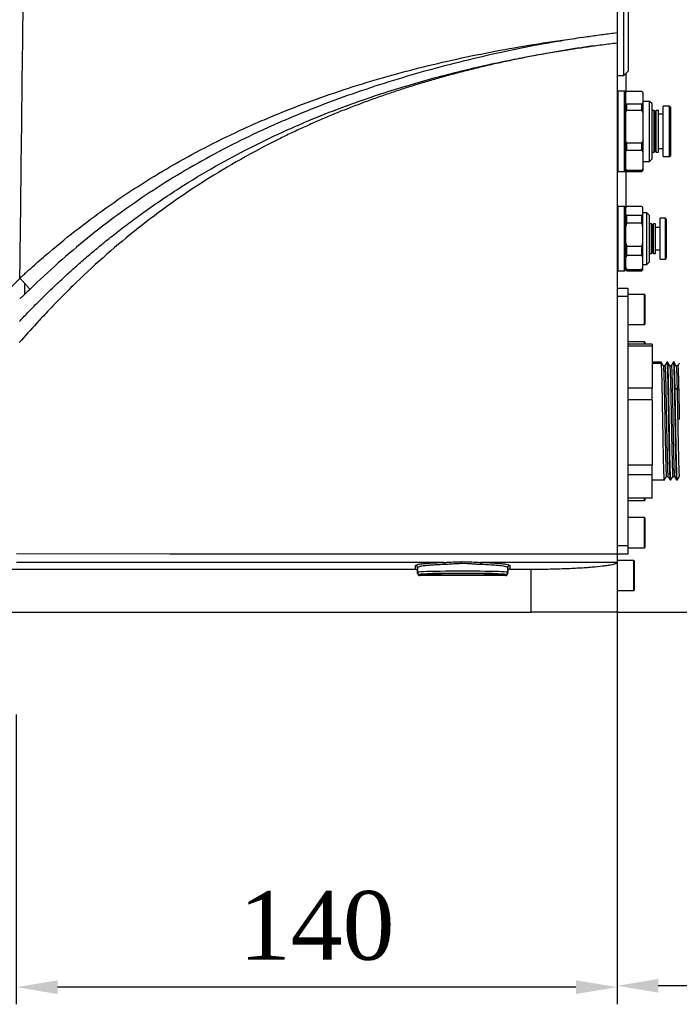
# Model space of a CAD drawing. Header units: millimetres. Extents: x 559 to 1365, y 424 to 1103.
# Tile 41 of 78: x 904 to 942, y 751 to 808. Entities that reach past the tile are written whole.
import ezdxf

# ---------------------------------------------------------------- set-up
doc = ezdxf.new("R2010")
doc.units = ezdxf.units.MM
doc.header["$PDSIZE"] = -1
doc.layers.add('C7线性', color=7, linetype='Continuous')
doc.styles.get("Standard").update_dxf_attribs({"font": 'times.ttf'})
doc.dimstyles.new('副本 (2) (3) ISO-25', dxfattribs={"dimtxt": 5, "dimasz": 2.4, "dimexe": 1, "dimexo": 0, "dimgap": 1.524, "dimtad": 1, "dimtoh": 1, "dimdec": 1, "dimlfac": 4, "dimdsep": 46, "dimtxsty": 'Standard', "dimcen": 2.5, "dimazin": 2, "dimtfac": 1, "dimtdec": 3, "dimtmove": 0, "dimatfit": 3, "dimfxl": 1, "dimtzin": 0, "dimarcsym": 0})

# ---------------------------------------------------------------- blocks, each defined once
blk = doc.blocks.new('*D128')
at = {"layer": 'C7线性', "color": 0, "lineweight": -2}
for p, q in [((938.873, 774.762), (938.873, 750.789)), ((903.873, 767.666), (903.873, 750.789)), ((936.473, 751.789), (906.273, 751.789))]:
    blk.add_line(p, q, dxfattribs=at)
at = {"layer": 'C7线性', "color": 0}
for points in [[(906.273, 752.189), (906.273, 751.389), (903.873, 751.789)], [(936.473, 751.389), (936.473, 752.189), (938.873, 751.789)]]:
    blk.add_solid(points, dxfattribs=at)
at = {"layer": 'Defpoints', "color": 0}
for p in [(938.873, 774.762), (903.873, 767.666), (903.873, 751.789)]:
    blk.add_point(p, dxfattribs=at)
at = {"layer": 'C7线性', "color": 0, "insert": (921.373, 757.383), "char_height": 4, "attachment_point": 2}
blk.add_mtext('140', dxfattribs=at)
blk = doc.blocks.new('*D134')
at = {"layer": 'C7线性', "color": 0, "lineweight": -2}
for p, q in [((859.277, 924.682), (986.586, 924.682)), ((985.586, 922.282), (985.586, 776.037)), ((938.873, 773.637), (986.586, 773.637))]:
    blk.add_line(p, q, dxfattribs=at)
at = {"layer": 'C7线性', "color": 0}
for points in [[(985.986, 922.282), (985.186, 922.282), (985.586, 924.682)], [(985.186, 776.037), (985.986, 776.037), (985.586, 773.637)]]:
    blk.add_solid(points, dxfattribs=at)
at = {"layer": 'Defpoints', "color": 0}
for p in [(859.277, 924.682), (938.873, 773.637), (985.586, 773.637)]:
    blk.add_point(p, dxfattribs=at)
at = {"layer": 'C7线性', "color": 0, "insert": (978.789, 849.16), "char_height": 4, "attachment_point": 2, "rotation": 90}
blk.add_mtext('{\\fSimSun|b0|i0|c134|p18;最大值b}', dxfattribs=at)
blk = doc.blocks.new('*D135')
at = {"layer": 'C7线性', "color": 0, "lineweight": -2}
for p, q in [((966.998, 776.037), (966.998, 750.867)), ((938.873, 774.762), (938.873, 750.867)), ((964.598, 751.867), (941.273, 751.867)), ((974.542, 751.867), (966.998, 751.867)), ((998.655, 751.867), (974.542, 751.867))]:
    blk.add_line(p, q, dxfattribs=at)
at = {"layer": 'C7线性', "color": 0}
for points in [[(941.273, 752.267), (941.273, 751.467), (938.873, 751.867)], [(964.598, 751.467), (964.598, 752.267), (966.998, 751.867)]]:
    blk.add_solid(points, dxfattribs=at)
at = {"layer": 'Defpoints', "color": 0}
for p in [(966.998, 776.037), (938.873, 774.762), (938.873, 751.867)]:
    blk.add_point(p, dxfattribs=at)
at = {"layer": 'C7线性', "color": 0, "insert": (987.36, 765.98), "char_height": 4, "attachment_point": 2}
blk.add_mtext('90{\\f宋体|b0|i0|c134|p2;或以上\\P线束距离}', dxfattribs=at)
blk = doc.blocks.new('*D136')
at = {"layer": 'C7线性', "color": 0, "lineweight": -2}
for p, q in [((938.873, 815.262), (967.998, 815.262)), ((966.998, 776.037), (966.998, 812.862)), ((938.873, 773.637), (967.998, 773.637))]:
    blk.add_line(p, q, dxfattribs=at)
at = {"layer": 'C7线性', "color": 0}
for points in [[(967.398, 812.862), (966.598, 812.862), (966.998, 815.262)], [(966.598, 776.037), (967.398, 776.037), (966.998, 773.637)]]:
    blk.add_solid(points, dxfattribs=at)
at = {"layer": 'Defpoints', "color": 0}
for p in [(938.873, 815.262), (966.998, 815.262), (938.873, 773.637)]:
    blk.add_point(p, dxfattribs=at)
at = {"layer": 'C7线性', "color": 0, "insert": (961.393, 794.449), "char_height": 4, "attachment_point": 2, "rotation": 90}
blk.add_mtext('166.5', dxfattribs=at)

msp = doc.modelspace()

# ---------------------------------------------------------------- linework, layer by layer
at = {"color": 7, "linetype": 'Continuous', "lineweight": 25}
for p, q in [((938.8727, 814.7617), (938.8727, 807.3909)), ((939.2727, 804.8867), (939.2727, 811.6215)), ((939.5227, 811.3904), (939.5227, 805.1367)), ((936.8174, 807.1267), (936.8196, 807.1153)), ((938.8727, 807.3909), (938.8727, 806.7973)), ((938.8727, 806.7973), (938.8727, 777.0297)), ((938.8727, 804.8867), (939.2727, 804.8867)), ((939.2727, 804.8867), (939.5227, 805.1367)), ((939.3727, 804.9867), (939.3727, 803.9117)), ((938.9352, 803.9742), (938.8727, 803.9117)), ((939.3102, 803.9742), (938.9352, 803.9742)), ((938.9352, 799.2992), (938.9352, 803.9742)), ((939.3727, 803.9117), (939.3102, 803.9742)), ((939.3102, 799.2992), (939.3102, 803.9742)), ((939.3975, 803.9365), (939.3727, 803.9117)), ((939.3727, 803.9109), (939.3727, 803.9117)), ((939.3727, 803.2904), (939.3727, 803.9109)), ((939.4352, 803.9725), (940.3102, 803.9725)), ((940.3727, 803.9117), (940.3479, 803.9365)), ((940.3727, 803.9109), (940.3727, 803.9117)), ((940.3727, 803.9109), (940.3727, 803.2904)), ((939.3727, 802.7213), (939.3727, 803.2904)), ((939.4352, 802.8813), (939.4352, 803.2288)), ((940.3102, 803.2288), (939.4352, 803.2288)), ((940.3102, 802.8813), (940.3102, 803.2288)), ((940.7569, 803.3867), (940.3727, 803.3867)), ((940.3727, 803.2904), (940.3727, 802.7213)), ((940.9102, 803.2333), (940.7569, 803.3867)), ((940.7569, 799.8867), (940.7569, 803.3867)), ((940.9102, 800.04), (940.9102, 803.2333)), ((941.9352, 803.0992), (941.5477, 803.0992)), ((941.5477, 800.1742), (941.5477, 803.0992)), ((941.9977, 803.0367), (941.9352, 803.0992)), ((941.9352, 800.1742), (941.9352, 803.0992)), ((941.9977, 800.2367), (941.9977, 803.0367)), ((939.3727, 801.1106), (939.3727, 802.7213)), ((939.4352, 802.8813), (940.3102, 802.8813)), ((940.3727, 802.7213), (940.3727, 801.1106)), ((941.0252, 802.8492), (940.9102, 802.8492)), ((941.0852, 802.7892), (941.0252, 802.8492)), ((941.0252, 800.4242), (941.0252, 802.8492)), ((941.1452, 802.8492), (941.0852, 802.7892)), ((941.0852, 800.4842), (941.0852, 802.7892)), ((941.2852, 802.8492), (941.1452, 802.8492)), ((941.1452, 800.4242), (941.1452, 802.8492)), ((941.2852, 800.4242), (941.2852, 802.8492)), ((941.5477, 802.6367), (941.2852, 802.6367)), ((939.3727, 800.4471), (939.3727, 801.1106)), ((939.4352, 800.5455), (939.4352, 800.9506)), ((940.3102, 800.9506), (939.4352, 800.9506)), ((940.3102, 800.5455), (940.3102, 800.9506)), ((940.3727, 801.1106), (940.3727, 800.4471)), ((939.3727, 799.4568), (939.3727, 800.4471)), ((939.4352, 800.5455), (940.3102, 800.5455)), ((940.3727, 800.4471), (940.3727, 799.4568)), ((940.9102, 800.4242), (941.0252, 800.4242)), ((941.0252, 800.4242), (941.0852, 800.4842)), ((941.0852, 800.4842), (941.1452, 800.4242)), ((941.1452, 800.4242), (941.2852, 800.4242)), ((941.2852, 800.6367), (941.5477, 800.6367)), ((941.5477, 800.1742), (941.9352, 800.1742)), ((941.9352, 800.1742), (941.9977, 800.2367)), ((940.3727, 799.8867), (940.7569, 799.8867)), ((940.7569, 799.8867), (940.9102, 800.04)), ((938.8727, 799.3617), (938.9352, 799.2992)), ((938.9352, 799.2992), (939.3102, 799.2992)), ((939.3102, 799.2992), (939.3727, 799.3617)), ((939.3727, 799.3617), (939.3727, 799.4568)), ((939.3727, 799.3617), (939.3975, 799.3369)), ((939.3727, 799.3617), (939.3727, 797.1992)), ((939.3981, 799.3374), (939.4352, 799.3008)), ((940.3102, 799.3585), (939.4352, 799.3585)), ((939.4352, 799.3008), (939.4352, 799.3585)), ((939.4352, 799.3008), (940.3102, 799.3008)), ((940.3102, 799.3008), (940.3102, 799.3585)), ((940.3102, 799.3008), (940.3473, 799.3374)), ((940.3479, 799.3369), (940.3727, 799.3617)), ((940.3727, 799.4568), (940.3727, 799.3617)), ((938.9352, 797.2617), (938.8727, 797.1992)), ((939.3102, 797.2617), (938.9352, 797.2617)), ((938.9352, 793.5117), (938.9352, 797.2617)), ((939.3727, 797.1992), (939.3102, 797.2617)), ((939.3102, 793.5117), (939.3102, 797.2617)), ((939.4352, 797.2617), (939.3727, 797.1992)), ((940.3102, 797.2617), (939.4352, 797.2617)), ((939.4352, 797.2611), (939.4352, 797.2617)), ((940.3102, 797.2611), (939.4352, 797.2611)), ((940.3727, 797.1992), (940.3102, 797.2617)), ((940.3102, 797.2611), (940.3102, 797.2617)), ((939.3727, 797.1842), (939.3727, 797.1992)), ((939.3727, 796.8239), (939.3727, 797.1842)), ((939.3727, 796.0844), (939.3727, 796.8239)), ((939.4352, 796.284), (939.4352, 796.747)), ((939.4352, 796.747), (940.3102, 796.747)), ((940.3102, 796.284), (940.3102, 796.747)), ((940.3727, 797.1842), (940.3727, 797.1992)), ((940.3727, 796.8239), (940.3727, 797.1842)), ((940.5994, 796.8867), (940.3727, 796.8867)), ((940.3727, 796.0844), (940.3727, 796.8239)), ((940.7527, 796.7333), (940.5994, 796.8867)), ((940.5994, 793.8867), (940.5994, 796.8867)), ((940.7527, 794.04), (940.7527, 796.7333)), ((939.3727, 795.1489), (939.3727, 796.0844)), ((940.3102, 796.284), (939.4352, 796.284)), ((940.3727, 795.1489), (940.3727, 796.0844)), ((940.8752, 796.2492), (940.7527, 796.2492)), ((940.9352, 796.1892), (940.8752, 796.2492)), ((940.8752, 794.5242), (940.8752, 796.2492)), ((940.9952, 796.2492), (940.9352, 796.1892)), ((940.9352, 794.5842), (940.9352, 796.1892)), ((941.1102, 796.2492), (940.9952, 796.2492)), ((940.9952, 794.5242), (940.9952, 796.2492)), ((941.1102, 794.5242), (941.1102, 796.2492)), ((941.6852, 796.5742), (941.3727, 796.5742)), ((941.3727, 794.1992), (941.3727, 796.5742)), ((941.7477, 796.5117), (941.6852, 796.5742)), ((941.6852, 794.1992), (941.6852, 796.5742)), ((941.7477, 794.2617), (941.7477, 796.5117)), ((941.3727, 796.0442), (941.1102, 796.0442)), ((939.3727, 794.2869), (939.3727, 795.1489)), ((939.4352, 794.9493), (940.3102, 794.9493)), ((939.4352, 794.4095), (939.4352, 794.9493)), ((940.3102, 794.4095), (940.3102, 794.9493)), ((940.3727, 794.2869), (940.3727, 795.1489)), ((940.3102, 794.4095), (939.4352, 794.4095)), ((940.7527, 794.5242), (940.8752, 794.5242)), ((940.8752, 794.5242), (940.9352, 794.5842)), ((940.9352, 794.5842), (940.9952, 794.5242)), ((940.9952, 794.5242), (941.1102, 794.5242)), ((941.1102, 794.7292), (941.3727, 794.7292)), ((939.3727, 793.7117), (939.3727, 794.2869)), ((940.3727, 793.7117), (940.3727, 794.2869)), ((940.3727, 793.8867), (940.5994, 793.8867)), ((940.5994, 793.8867), (940.7527, 794.04)), ((941.3727, 794.1992), (941.6852, 794.1992)), ((941.6852, 794.1992), (941.7477, 794.2617)), ((938.8727, 793.5742), (938.9352, 793.5117)), ((938.9352, 793.5117), (939.3102, 793.5117)), ((939.3102, 793.5117), (939.3727, 793.5742)), ((939.3727, 793.5742), (939.3727, 793.7117)), ((939.3727, 793.5742), (939.4352, 793.5117)), ((939.4352, 793.589), (940.3102, 793.589)), ((939.4352, 793.5117), (939.4352, 793.589)), ((939.4352, 793.5117), (940.3102, 793.5117)), ((940.3102, 793.5117), (940.3102, 793.589)), ((940.3102, 793.5117), (940.3727, 793.5742)), ((940.3727, 793.5742), (940.3727, 793.7117)), ((938.8727, 792.5117), (939.4977, 792.5117)), ((939.4977, 792.5117), (939.4977, 792.0117)), ((940.4727, 792.1367), (939.4977, 792.1367)), ((940.4977, 792.1117), (940.4977, 790.4117)), ((939.4977, 792.0117), (938.8727, 792.0117)), ((939.4977, 792.0117), (939.4977, 777.5117)), ((939.4977, 790.3867), (940.4727, 790.3867)), ((940.4727, 789.3867), (939.4977, 789.3867)), ((940.9227, 789.2453), (939.4977, 789.2453)), ((940.4977, 789.3617), (940.4977, 789.2453)), ((940.9227, 789.2453), (940.9227, 789.1291)), ((940.9227, 789.1291), (939.4977, 789.1291)), ((940.9227, 789.1291), (940.9227, 786.6711)), ((941.4579, 788.1861), (940.9227, 788.1861)), ((940.9227, 788.1399), (941.454, 788.1399)), ((941.454, 788.1399), (941.4442, 788.1844)), ((941.833, 788.1861), (941.7723, 788.1861)), ((941.7821, 788.1399), (941.829, 788.1399)), ((941.829, 788.1399), (941.8192, 788.1771)), ((942.208, 788.1861), (942.1473, 788.1861)), ((942.1473, 788.1771), (942.1571, 788.1399)), ((942.1571, 788.1399), (942.204, 788.1399)), ((942.204, 788.1399), (942.1942, 788.1771)), ((941.6551, 787.983), (941.5623, 787.983)), ((942.0301, 787.9828), (941.9373, 787.9828)), ((942.4051, 787.9827), (942.3123, 787.9827)), ((940.9227, 786.6711), (939.4977, 786.6711)), ((940.9227, 786.0063), (940.9227, 786.6711)), ((942.2517, 786.7071), (942.3689, 786.5918)), ((942.369, 786.5916), (942.4628, 786.5916)), ((940.9227, 786.0063), (939.4977, 786.0063)), ((940.9227, 786.0063), (940.9227, 782.1875)), ((940.9227, 782.1875), (939.4977, 782.1875)), ((940.9227, 781.6389), (940.9227, 782.1875)), ((940.9227, 781.6389), (939.4977, 781.6389)), ((940.9227, 780.2781), (940.9227, 781.6389)), ((940.9227, 781.3373), (941.6455, 781.3373)), ((941.7489, 781.5406), (941.8417, 781.5406)), ((941.9598, 781.3373), (942.0205, 781.3373)), ((942.1239, 781.5404), (942.2167, 781.5404)), ((942.3348, 781.3373), (942.3956, 781.3373)), ((940.9227, 780.2781), (939.4977, 780.2781)), ((939.4977, 780.1367), (940.4727, 780.1367)), ((940.4977, 780.2781), (940.4977, 780.1617)), ((940.4727, 779.1367), (939.4977, 779.1367)), ((940.4977, 779.1117), (940.4977, 777.4117)), ((938.8727, 777.5117), (939.4977, 777.5117)), ((939.4977, 777.5117), (939.4977, 777.0117)), ((939.4977, 777.3867), (940.4727, 777.3867)), ((938.8727, 777.0117), (938.8727, 777.0297)), ((939.4977, 777.0117), (938.8727, 777.0117)), ((939.8477, 776.6367), (938.8727, 776.6367)), ((939.8727, 776.6117), (939.8727, 774.9117)), ((895.1227, 776.1367), (927.1227, 776.1367)), ((927.1227, 776.1367), (927.1227, 776.345)), ((927.2477, 776.2203), (927.2477, 776.0112)), ((927.2477, 775.8867), (927.2477, 776.0112)), ((932.4977, 776.0112), (932.4977, 776.2203)), ((932.4977, 776.0112), (932.4977, 775.8867)), ((932.6227, 776.345), (932.6227, 776.1367)), ((932.6227, 776.1367), (933.8727, 776.1367)), ((933.8727, 773.6367), (933.8727, 776.1367)), ((938.8727, 776.5285), (938.8727, 776.5308)), ((938.8727, 776.5285), (938.8727, 773.6367)), ((927.3727, 775.8272), (927.3727, 775.7617)), ((932.3727, 775.7617), (927.3727, 775.7617)), ((932.3727, 775.7617), (932.3727, 775.8272)), ((938.8727, 774.8867), (939.8477, 774.8867)), ((891.9977, 773.6367), (933.8727, 773.6367)), ((938.8727, 773.6367), (933.8727, 773.6367))]:
    msp.add_line(p, q, dxfattribs=at)
at = {"color": 8, "linetype": 'Continuous', "lineweight": 25}
for p, q in [((940.4727, 790.3867), (940.4727, 792.1367)), ((940.4727, 789.2453), (940.4727, 789.3867)), ((940.4727, 780.1367), (940.4727, 780.2781)), ((940.4727, 777.3867), (940.4727, 779.1367)), ((939.8477, 774.8867), (939.8477, 776.6367))]:
    msp.add_line(p, q, dxfattribs=at)
at = {"color": 7, "linetype": 'Continuous', "lineweight": 25, "flags": 128}
for points in [[(903.8849, 777.0418), (912.8121, 777.0387), (921.7394, 777.0356), (938.8727, 777.0297)], [(928.807, 776.5303), (921.7304, 776.53), (912.7985, 776.5295), (903.8862, 776.5291)], [(938.8727, 776.5308), (935.1283, 776.5306), (930.9348, 776.5304)]]:
    msp.add_lwpolyline(points, dxfattribs=at)
at = {"color": 7, "linetype": 'Continuous', "lineweight": 25}
for centre, radius, start, end in [((940.4727, 792.1117), 0.025, 0, 90), ((940.4727, 790.4117), 0.025, 270, 360), ((940.4727, 789.3617), 0.025, 0, 90), ((940.4727, 780.1617), 0.025, 270, 360), ((940.4727, 779.1117), 0.025, 0, 90), ((940.4727, 777.4117), 0.025, 270, 360), ((939.8477, 776.6117), 0.025, 360, 90), ((927.1229, 776.2202), 0.1248, 0.08792, 90.087651), ((928.7247, 776.4266), 0.1324, 350.889129, 51.565015), ((931.0175, 776.4267), 0.1326, 128.564251, 189.112082), ((932.6225, 776.2202), 0.1248, 89.912349, 179.91208), ((927.3727, 775.9522), 0.125, 180.00982, 270.009817), ((932.3727, 775.9522), 0.125, 269.990183, 359.99018), ((939.8477, 774.9117), 0.025, 270, 0)]:
    msp.add_arc(centre, radius, start, end, dxfattribs=at)
for centre, major_axis, ratio, start_param, end_param in [((929.8727, 775.9522), (2.625, 0), 0.024939, 0, 3.1415927), ((927.3727, 775.8867), (0, 0.125), 0.9996573, 1.5707963, 3.1415927), ((929.8727, 775.8272), (2.5, 0), 0.0261859, 0.0309221, 3.1112266), ((932.3727, 775.8867), (0, -0.125), 0.9996573, 0, 1.5707963)]:
    msp.add_ellipse(centre, major_axis=major_axis, ratio=ratio, start_param=start_param, end_param=end_param, dxfattribs=at)
at = {"color": 8, "linetype": 'Continuous', "lineweight": 25}
for start_param, end_param in [(3.1112266, 3.1415927), (0, 0.0309221)]:
    msp.add_ellipse((929.8727, 775.8272), major_axis=(2.5, 0), ratio=0.0261859, start_param=start_param, end_param=end_param, dxfattribs=at)
at = {"color": 7, "linetype": 'Continuous', "lineweight": 25}
msp.add_ellipse((929.8727, 775.8271), major_axis=(2.25, 0), ratio=0.0261859, dxfattribs=at)
for points, knots in [([(904.083, 793.0857), (904.0932, 793.9568), (904.1415, 798.0884), (904.2259, 805.3029), (904.3058, 811.6462), (904.3472, 814.729)], [0.01361349, 0.01361349, 0.01361349, 0.01361349, 0.08041182, 0.33041182, 0.56679833, 0.56679833, 0.56679833, 0.56679833]), ([(904.083, 793.0842), (904.1001, 793.1001), (904.1177, 793.1164), (904.1524, 793.1486), (904.2046, 793.1967), (904.3265, 793.3089), (904.571, 793.5321), (905.0631, 793.974), (905.4899, 794.345), (906.3506, 795.0764), (906.9338, 795.5499), (908.7125, 796.9263), (909.9368, 797.7856), (912.4631, 799.3868), (913.7649, 800.1288), (915.7738, 801.1569), (916.4529, 801.4854), (917.4851, 801.9573), (917.8318, 802.1113), (918.5281, 802.4117), (918.8778, 802.5582), (919.9314, 802.9868), (920.6399, 803.2581), (922.0652, 803.7718), (922.7823, 804.0145), (924.225, 804.4734), (924.9506, 804.6895), (926.4096, 805.0969), (927.1434, 805.2882), (929.3529, 805.8264), (930.8359, 806.1367), (933.0719, 806.5466), (933.8194, 806.674), (934.943, 806.8482), (935.318, 806.9032), (935.8809, 806.9828), (936.0686, 807.0087), (936.4438, 807.0629), (936.6312, 807.0906), (936.8174, 807.1267)], [0, 0, 0, 0, 0.0019531, 0.0019531, 0.0039062, 0.0078125, 0.015625, 0.03125, 0.0625, 0.0625, 0.125, 0.125, 0.25, 0.25, 0.375, 0.375, 0.4375, 0.4375, 0.46875, 0.46875, 0.5, 0.5, 0.5625, 0.5625, 0.625, 0.625, 0.6875, 0.6875, 0.75, 0.75, 0.875, 0.875, 0.9375, 0.9375, 0.96875, 0.96875, 0.984375, 0.984375, 1, 1, 1, 1]), ([(936.8196, 807.1153), (936.636, 807.0751), (936.4506, 807.0438), (936.0798, 806.9826), (935.8941, 806.9532), (935.3376, 806.8628), (934.9671, 806.7997), (933.8576, 806.5993), (933.1204, 806.4511), (930.9163, 805.9783), (929.4557, 805.6263), (927.2808, 805.0313), (926.5585, 804.8218), (925.1226, 804.3803), (924.4086, 804.148), (922.9891, 803.6589), (922.2836, 803.402), (920.8817, 802.8617), (920.185, 802.578), (919.1491, 802.1318), (918.8053, 801.9796), (918.1208, 801.6681), (917.7801, 801.5088), (916.7653, 801.021), (916.098, 800.6825), (914.1248, 799.6256), (912.8472, 798.866), (910.3729, 797.2299), (909.1758, 796.3538), (906.8633, 794.4832), (905.748, 793.4885), (904.6708, 792.4387)], [0, 0, 0, 0, 0.015625, 0.015625, 0.03125, 0.03125, 0.0625, 0.0625, 0.125, 0.125, 0.25, 0.25, 0.3125, 0.3125, 0.375, 0.375, 0.4375, 0.4375, 0.5, 0.5, 0.53125, 0.53125, 0.5625, 0.5625, 0.625, 0.625, 0.75, 0.75, 0.875, 0.875, 1, 1, 1, 1]), ([(936.8196, 807.1153), (936.9552, 807.1348), (937.2269, 807.1738), (937.6356, 807.2304), (938.0462, 807.2855), (938.4588, 807.3392), (938.7345, 807.3736), (938.8727, 807.3909)], [0, 0, 0, 0, 0.1983269, 0.3974854, 0.5974803, 0.7983166, 1, 1, 1, 1]), ([(937.5617, 806.6249), (937.4108, 806.6034), (937.1095, 806.5605), (936.659, 806.4929), (936.2107, 806.4231), (935.7647, 806.3509), (935.3211, 806.2762), (934.8797, 806.1992), (934.4405, 806.1197), (934.0037, 806.0379), (933.5691, 805.9536), (933.1368, 805.8669), (932.7068, 805.7779), (932.279, 805.6864), (931.8536, 805.5925), (931.4304, 805.4962), (931.0094, 805.3975), (930.5908, 805.2964), (930.1744, 805.1929), (929.7603, 805.087), (929.3484, 804.9787), (928.9388, 804.868), (928.5315, 804.7549), (928.1265, 804.6393), (927.7237, 804.5214), (927.3232, 804.4011), (926.9249, 804.2783), (926.5289, 804.1532), (926.1352, 804.0257), (925.7438, 803.8957), (925.3546, 803.7634), (924.9676, 803.6286), (924.5829, 803.4914), (924.2005, 803.3519), (923.8204, 803.2099), (923.4425, 803.0655), (923.0668, 802.9187), (922.6935, 802.7695), (922.3223, 802.6179), (921.9535, 802.4639), (921.5869, 802.3075), (921.2225, 802.1487), (920.8604, 801.9875), (920.5006, 801.8239), (920.143, 801.6579), (919.7877, 801.4895), (919.4346, 801.3186), (918.4762, 800.8454), (916.9379, 800.029), (914.8692, 798.7906), (912.8749, 797.4514), (910.9633, 796.0178), (909.126, 794.4851), (907.6621, 793.1358), (906.5214, 792.0066), (905.7464, 791.2087), (904.9216, 790.314), (904.376, 789.7125), (904.0388, 789.3407)], [0, 0, 0, 0, 0.0118513, 0.0236531, 0.0354058, 0.0471099, 0.0587658, 0.0703739, 0.0819349, 0.093449, 0.1049168, 0.1163387, 0.1277154, 0.1390471, 0.1503345, 0.1615779, 0.1727781, 0.1839353, 0.1950502, 0.2061233, 0.2171551, 0.2281461, 0.2390968, 0.2500079, 0.2608798, 0.2717131, 0.2825084, 0.2932661, 0.303987, 0.3146715, 0.3253203, 0.3359339, 0.3465129, 0.3570579, 0.3675695, 0.3780483, 0.388495, 0.3989101, 0.4092942, 0.419648, 0.4299721, 0.4402672, 0.4505338, 0.4607727, 0.4709844, 0.4811697, 0.4913292, 0.5014635, 0.5642272, 0.6265928, 0.6887293, 0.7508077, 0.8121759, 0.8745733, 0.9054399, 0.9368969, 0.9609958, 1, 1, 1, 1]), ([(904.0533, 790.567), (904.1257, 790.6439), (904.2832, 790.8112), (904.5411, 791.0798), (904.8397, 791.3862), (905.1802, 791.7294), (905.5634, 792.1082), (905.9907, 792.5215), (906.4633, 792.9678), (906.9828, 793.4455), (907.5507, 793.9527), (908.1689, 794.4871), (908.8391, 795.0467), (909.5632, 795.6287), (910.343, 796.2304), (911.5996, 797.1583), (913.3023, 798.3147), (915.4182, 799.5904), (917.4265, 800.6692), (919.1678, 801.5086), (920.8683, 802.2562), (922.776, 803.0209), (925.3049, 803.9129), (927.7217, 804.6312), (929.7694, 805.1571), (931.1928, 805.4893), (932.5142, 805.7703), (933.7313, 806.0069), (934.8421, 806.2054), (935.8454, 806.3707), (936.7398, 806.5082), (937.3001, 806.5877), (937.5617, 806.6249)], [0, 0, 0, 0, 0.0083556, 0.0181733, 0.0294538, 0.0421973, 0.0564046, 0.0720763, 0.0892133, 0.1078168, 0.1278886, 0.1494311, 0.1724457, 0.1969336, 0.2228963, 0.2503356, 0.3204611, 0.3855631, 0.4456347, 0.5006729, 0.5383838, 0.5925262, 0.6631662, 0.7503833, 0.7918284, 0.8303648, 0.8659832, 0.8986738, 0.9284271, 0.9552364, 0.9790957, 1, 1, 1, 1]), ([(937.5617, 806.6249), (937.7067, 806.6449), (937.9971, 806.6849), (938.4341, 806.7424), (938.7263, 806.779), (938.8727, 806.7973)], [0, 0, 0, 0, 0.3319161, 0.6652462, 1, 1, 1, 1]), ([(903.5351, 792.5265), (903.6285, 792.6175), (903.7209, 792.7096), (903.8578, 792.8494), (903.9259, 792.9197), (904.0047, 793.0025), (904.0383, 793.0381), (904.0606, 793.0619), (904.0717, 793.0739), (904.083, 793.0857)], [0, 0, 0, 0, 0.5, 0.5, 0.75, 0.875, 0.9375, 0.9375, 1, 1, 1, 1]), ([(904.3544, 792.7905), (904.3395, 792.8068), (904.3098, 792.8395), (904.2648, 792.8887), (904.2195, 792.9379), (904.1741, 792.9872), (904.1286, 793.0365), (904.0982, 793.0693), (904.083, 793.0857)], [0, 0, 0, 0, 0.16665998, 0.33332257, 0.49998783, 0.66665578, 0.83332649, 1, 1, 1, 1]), ([(904.6708, 792.4387), (904.6563, 792.4551), (904.6269, 792.4882), (904.5814, 792.5391), (904.5345, 792.5915), (904.4861, 792.6453), (904.4362, 792.7005), (904.3921, 792.7491), (904.3647, 792.7793), (904.3544, 792.7905)], [0, 0, 0, 0, 0.1445318, 0.2916806, 0.4414464, 0.5938296, 0.7488301, 0.9064483, 1, 1, 1, 1]), ([(904.3544, 792.1367), (904.3072, 792.0927), (904.2599, 792.049), (904.1646, 791.9621), (904.1168, 791.9188), (904.0687, 791.8759)], [0, 0, 0, 0, 0.5, 0.5, 1, 1, 1, 1]), ([(941.5631, 787.9815), (941.5434, 788.0156), (941.504, 788.0839), (941.4646, 788.1521), (941.4449, 788.1862)], [0, 0, 0, 0, 0.4999939, 1, 1, 1, 1]), ([(941.6317, 781.3462), (941.631, 781.3434), (941.6265, 781.323), (941.618, 781.4123), (941.6063, 781.6193), (941.5946, 781.9593), (941.5829, 782.4037), (941.5712, 782.9396), (941.5594, 783.5452), (941.5477, 784.1977), (941.536, 784.8719), (941.5243, 785.5418), (941.5126, 786.1817), (941.5009, 786.767), (941.4891, 787.2758), (941.4774, 787.6855), (941.4657, 787.9922), (941.4579, 788.0907), (941.454, 788.1399)], [0, 0, 0, 0, 0.0107216, 0.0766735, 0.1426254, 0.2085773, 0.2745292, 0.3404811, 0.406433, 0.4723849, 0.5383367, 0.6042886, 0.6702405, 0.7361924, 0.8021443, 0.8680962, 0.9340481, 1, 1, 1, 1]), ([(941.7715, 788.1862), (941.7518, 788.152), (941.7123, 788.0838), (941.6729, 788.0155), (941.6532, 787.9814)], [0, 0, 0, 0, 0.5000048, 1, 1, 1, 1]), ([(941.7705, 788.1783), (941.771, 788.1812), (941.7748, 788.2038), (941.7787, 788.1697), (941.7821, 788.1399)], [0, 0, 0, 0, 0.1272569, 1, 1, 1, 1]), ([(941.7821, 788.1399), (941.786, 788.0907), (941.7938, 787.9922), (941.8055, 787.6855), (941.8173, 787.2758), (941.829, 786.767), (941.8407, 786.1817), (941.8524, 785.5418), (941.8641, 784.8719), (941.8759, 784.1977), (941.8876, 783.5452), (941.8993, 782.9396), (941.911, 782.4037), (941.9227, 781.9593), (941.9344, 781.6193), (941.9462, 781.4123), (941.9546, 781.323), (941.9592, 781.3434), (941.9598, 781.3462)], [0, 0, 0, 0, 0.0659519, 0.1319038, 0.1978557, 0.2638076, 0.3297595, 0.3957114, 0.4616633, 0.5276151, 0.593567, 0.6595189, 0.7254708, 0.7914227, 0.8573746, 0.9233265, 0.9892784, 1, 1, 1, 1]), ([(941.9384, 787.9808), (941.9187, 788.0149), (941.8793, 788.0831), (941.8399, 788.1514), (941.8202, 788.1855)], [0, 0, 0, 0, 0.49999445, 1, 1, 1, 1]), ([(942.0067, 781.3462), (942.006, 781.3434), (942.0015, 781.323), (941.993, 781.4123), (941.9813, 781.6193), (941.9696, 781.9593), (941.9579, 782.4037), (941.9462, 782.9396), (941.9344, 783.5452), (941.9227, 784.1977), (941.911, 784.8719), (941.8993, 785.5418), (941.8876, 786.1817), (941.8759, 786.767), (941.8641, 787.2758), (941.8524, 787.6855), (941.8407, 787.9922), (941.8329, 788.0907), (941.829, 788.1399)], [0, 0, 0, 0, 0.0107216, 0.0766735, 0.1426254, 0.2085773, 0.2745292, 0.3404811, 0.406433, 0.4723849, 0.5383367, 0.6042886, 0.6702405, 0.7361924, 0.8021443, 0.8680962, 0.9340481, 1, 1, 1, 1]), ([(942.1465, 788.1861), (942.1268, 788.152), (942.0874, 788.0837), (942.0479, 788.0154), (942.0282, 787.9813)], [0, 0, 0, 0, 0.5000055, 1, 1, 1, 1]), ([(942.1571, 788.1399), (942.161, 788.0907), (942.1688, 787.9922), (942.1805, 787.6855), (942.1923, 787.2758), (942.204, 786.767), (942.2157, 786.1817), (942.2274, 785.5418), (942.2391, 784.8719), (942.2509, 784.1977), (942.2626, 783.5452), (942.2743, 782.9396), (942.286, 782.4037), (942.2977, 781.9593), (942.3094, 781.6193), (942.3212, 781.4123), (942.3296, 781.323), (942.3342, 781.3434), (942.3348, 781.3462)], [0, 0, 0, 0, 0.0659519, 0.1319038, 0.1978557, 0.2638076, 0.3297595, 0.3957114, 0.4616633, 0.5276151, 0.593567, 0.6595189, 0.7254708, 0.7914227, 0.8573746, 0.9233265, 0.9892784, 1, 1, 1, 1]), ([(942.3132, 787.981), (942.2935, 788.0151), (942.2541, 788.0834), (942.2147, 788.1516), (942.195, 788.1857)], [0, 0, 0, 0, 0.4999939, 1, 1, 1, 1]), ([(942.4968, 788.1431), (942.4853, 788.1232), (942.454, 788.0691), (942.4228, 788.015), (942.4031, 787.9809)], [0, 0, 0, 0, 0.36888279, 1, 1, 1, 1]), ([(941.5631, 787.9769), (941.5635, 787.9778), (941.5672, 787.9862), (941.5743, 787.9158), (941.5844, 787.7619), (941.5945, 787.5118), (941.6045, 787.1873), (941.6146, 786.7937), (941.6247, 786.3417), (941.6346, 785.8524), (941.6446, 785.3298), (941.6545, 784.792), (941.6645, 784.2542), (941.6745, 783.7307), (941.6844, 783.2361), (941.6943, 782.7839), (941.7043, 782.3862), (941.7142, 782.0554), (941.7242, 781.7977), (941.734, 781.6281), (941.7422, 781.5434), (941.7472, 781.5498), (941.7489, 781.552)], [0, 0, 0, 0, 0.0061455, 0.0598431, 0.1150926, 0.168763, 0.2224257, 0.2776391, 0.3312366, 0.384827, 0.4379322, 0.4925792, 0.5457892, 0.5987608, 0.6532626, 0.706483, 0.7593711, 0.8137809, 0.8670238, 0.9198768, 0.972725, 1, 1, 1, 1]), ([(941.6551, 787.9736), (941.6561, 787.9763), (941.6604, 787.9882), (941.6681, 787.9173), (941.6782, 787.7615), (941.6882, 787.5119), (941.6983, 787.1872), (941.7084, 786.7937), (941.7184, 786.3417), (941.7283, 785.8524), (941.7383, 785.3298), (941.7483, 784.792), (941.7583, 784.2542), (941.7682, 783.7307), (941.7782, 783.2361), (941.7881, 782.7839), (941.798, 782.3861), (941.808, 782.0555), (941.8179, 781.7974), (941.8278, 781.6291), (941.8354, 781.5469), (941.8397, 781.551), (941.8408, 781.5521)], [0, 0, 0, 0, 0.0157152, 0.0694338, 0.124705, 0.1783965, 0.2320803, 0.2873153, 0.3409338, 0.3945452, 0.4476713, 0.5023397, 0.5555706, 0.6085629, 0.6630862, 0.7163274, 0.7692363, 0.8236674, 0.8769312, 0.929805, 0.9826739, 1, 1, 1, 1]), ([(941.9384, 787.97), (941.9401, 787.9687), (941.9452, 787.9647), (941.9536, 787.8617), (941.9636, 787.6675), (941.9737, 787.3856), (941.9839, 787.0267), (941.9941, 786.5995), (942.0043, 786.1188), (942.0144, 785.6052), (942.0244, 785.0681), (942.0344, 784.5305), (942.0444, 783.9955), (942.0543, 783.4834), (942.0643, 783.0074), (942.0743, 782.5799), (942.0842, 782.2137), (942.0942, 781.9186), (942.1041, 781.6995), (942.114, 781.5744), (942.1213, 781.5254), (942.1253, 781.5458), (942.1259, 781.5492)], [0, 0, 0, 0, 0.0273307, 0.0811586, 0.1343688, 0.1875728, 0.2423148, 0.2974267, 0.3508046, 0.4057376, 0.4588504, 0.511956, 0.5645951, 0.6187637, 0.6714798, 0.7239779, 0.7779937, 0.8307181, 0.8831254, 0.9370415, 0.9897865, 1, 1, 1, 1]), ([(942.0301, 787.9743), (942.0325, 787.9731), (942.0382, 787.9702), (942.0473, 787.8625), (942.0573, 787.6672), (942.0674, 787.3856), (942.0776, 787.0267), (942.0878, 786.5995), (942.098, 786.1188), (942.1081, 785.6052), (942.1182, 785.0681), (942.1281, 784.5305), (942.1381, 783.9955), (942.1481, 783.4834), (942.158, 783.0074), (942.168, 782.5798), (942.178, 782.2139), (942.1879, 781.9178), (942.1978, 781.7025), (942.2071, 781.5728), (942.2131, 781.5566), (942.2157, 781.5495)], [0, 0, 0, 0, 0.03866348, 0.09305737, 0.14682712, 0.2005906, 0.25590825, 0.31159961, 0.36553884, 0.42104947, 0.47472076, 0.52838475, 0.58157733, 0.6363156, 0.68958604, 0.74263613, 0.79721991, 0.85049871, 0.90345715, 0.95794021, 1, 1, 1, 1]), ([(942.3133, 787.9785), (942.3134, 787.979), (942.3169, 787.9878), (942.3237, 787.9224), (942.3336, 787.7772), (942.3436, 787.5361), (942.3554, 787.1677), (942.3639, 786.8099), (942.369, 786.5916)], [0, 0, 0, 0, 0.0103948, 0.1877364, 0.3638239, 0.5449675, 0.7224073, 1, 1, 1, 1]), ([(942.4051, 787.9741), (942.4059, 787.9767), (942.41, 787.9895), (942.4174, 787.9242), (942.4274, 787.7767), (942.4373, 787.5362), (942.4491, 787.1676), (942.4576, 786.8099), (942.4628, 786.5916)], [0, 0, 0, 0, 0.0432847, 0.2147322, 0.3849674, 0.5600906, 0.7316331, 1, 1, 1, 1]), ([(942.3817, 781.3732), (942.3791, 781.365), (942.3708, 781.3377), (942.3566, 781.6013), (942.3391, 782.1312), (942.3217, 782.9011), (942.3042, 783.8253), (942.2868, 784.827), (942.2693, 785.8347), (942.2577, 786.4163), (942.2519, 786.7071)], [0, 0, 0, 0, 0.0588465, 0.193297, 0.3277475, 0.462198, 0.5966485, 0.731099, 0.8655495, 1, 1, 1, 1]), ([(942.369, 786.5916), (942.3707, 786.5179), (942.3756, 786.2944), (942.3839, 785.8866), (942.3938, 785.3699), (942.4037, 784.8385), (942.4136, 784.3052), (942.4235, 783.7823), (942.4334, 783.2831), (942.4434, 782.8229), (942.4535, 782.4156), (942.4636, 782.0738), (942.4737, 781.8095), (942.4837, 781.6299), (942.4916, 781.5551), (942.4961, 781.5443), (942.4972, 781.5416)], [0, 0, 0, 0, 0.038254, 0.1159879, 0.1937303, 0.2703635, 0.3469686, 0.4246348, 0.5022998, 0.5801512, 0.6591174, 0.7380789, 0.815881, 0.8947975, 0.9737058, 1, 1, 1, 1]), ([(942.4628, 786.5916), (942.4687, 786.3118), (942.478, 785.8767), (942.4894, 785.2681), (942.495, 784.9719), (942.4972, 784.8529)], [0, 0, 0, 0, 0.5187619, 0.8067493, 1, 1, 1, 1]), ([(941.6324, 781.3373), (941.6521, 781.3714), (941.6915, 781.4396), (941.7309, 781.5078), (941.7506, 781.5419)], [0, 0, 0, 0, 0.5000051, 1, 1, 1, 1]), ([(941.8408, 781.5421), (941.8605, 781.508), (941.8999, 781.4398), (941.9394, 781.3715), (941.9591, 781.3374)], [0, 0, 0, 0, 0.4999942, 1, 1, 1, 1]), ([(942.0077, 781.3377), (942.0274, 781.3718), (942.0665, 781.4394), (942.1055, 781.507), (942.1249, 781.5404)], [0, 0, 0, 0, 0.5046566, 1, 1, 1, 1]), ([(942.2156, 781.5423), (942.2354, 781.5081), (942.2748, 781.4399), (942.3142, 781.3716), (942.3339, 781.3375)], [0, 0, 0, 0, 0.49999381, 1, 1, 1, 1]), ([(942.3825, 781.3375), (942.4022, 781.3716), (942.4406, 781.438), (942.479, 781.5045), (942.4977, 781.5369)], [0, 0, 0, 0, 0.5131763, 1, 1, 1, 1]), ([(928.807, 776.5303), (928.9792, 776.5342), (929.1539, 776.5465), (929.4201, 776.5612), (929.5095, 776.5655), (929.6898, 776.5716), (929.7807, 776.5732), (930.0513, 776.5732), (930.2303, 776.5662), (930.586, 776.5467), (930.7628, 776.5343), (930.9348, 776.5304)], [0, 0, 0, 0, 0.25, 0.25, 0.375, 0.375, 0.5, 0.5, 0.75, 0.75, 1, 1, 1, 1]), ([(938.8727, 777.0297), (938.8727, 776.9981), (938.8727, 776.967), (938.8727, 776.9058), (938.8727, 776.8754), (938.8727, 776.817), (938.8727, 776.7892), (938.8727, 776.7364), (938.8727, 776.7112), (938.8727, 776.6655), (938.8727, 776.6448), (938.8727, 776.6078), (938.8727, 776.5915), (938.8727, 776.5514), (938.8727, 776.5351), (938.8727, 776.5308)], [0, 0, 0, 0, 0.125, 0.125, 0.25, 0.25, 0.375, 0.375, 0.5, 0.5, 0.625, 0.625, 0.75, 0.75, 1, 1, 1, 1]), ([(927.1227, 776.345), (927.1227, 776.3662), (927.1618, 776.3865), (927.2587, 776.4106), (927.2807, 776.4154), (927.3289, 776.4248), (927.3552, 776.4294), (927.4406, 776.4427), (927.506, 776.4512), (927.6541, 776.4673), (927.7374, 776.475), (927.9173, 776.4891), (928.0138, 776.4956), (928.2197, 776.5075), (928.3295, 776.5129), (928.5613, 776.5226), (928.6819, 776.5268), (928.807, 776.5303)], [0, 0, 0, 0, 0.25, 0.25, 0.3125, 0.3125, 0.375, 0.375, 0.5, 0.5, 0.625, 0.625, 0.75, 0.75, 0.875, 0.875, 1, 1, 1, 1]), ([(927.2477, 776.0112), (927.2477, 776.0443), (927.2343, 776.0766), (927.1882, 776.123), (927.1558, 776.1367), (927.1227, 776.1367)], [0, 0, 0, 0, 0.5, 0.5, 1, 1, 1, 1]), ([(928.8555, 776.4056), (928.736, 776.402), (928.6209, 776.3979), (928.3997, 776.3882), (928.2949, 776.3828), (928.0983, 776.3709), (928.0062, 776.3644), (927.8345, 776.3503), (927.755, 776.3426), (927.6137, 776.3265), (927.5512, 776.3181), (927.4697, 776.3047), (927.4446, 776.3001), (927.3985, 776.2908), (927.3776, 776.286), (927.2851, 776.2618), (927.2477, 776.2416), (927.2477, 776.2203)], [0, 0, 0, 0, 0.125, 0.125, 0.25, 0.25, 0.375, 0.375, 0.5, 0.5, 0.625, 0.625, 0.6875, 0.6875, 0.75, 0.75, 1, 1, 1, 1]), ([(930.8866, 776.4057), (930.8058, 776.4081), (930.7238, 776.4132), (930.557, 776.4251), (930.4723, 776.4319), (930.2178, 776.4502), (930.0463, 776.4592), (929.786, 776.4593), (929.6982, 776.4572), (929.5246, 776.4495), (929.4388, 776.444), (929.269, 776.4318), (929.185, 776.425), (929.0187, 776.4132), (928.9362, 776.408), (928.8555, 776.4056)], [0, 0, 0, 0, 0.125, 0.125, 0.25, 0.25, 0.5, 0.5, 0.625, 0.625, 0.75, 0.75, 0.875, 0.875, 1, 1, 1, 1]), ([(932.4977, 776.2203), (932.4977, 776.231), (932.4882, 776.2414), (932.4502, 776.262), (932.4219, 776.2719), (932.3479, 776.2912), (932.302, 776.3004), (932.1926, 776.3183), (932.1286, 776.3269), (931.9865, 776.343), (931.9081, 776.3505), (931.7796, 776.3611), (931.7349, 776.3645), (931.6417, 776.3711), (931.5931, 776.3742), (931.3447, 776.3891), (931.1259, 776.3986), (930.8866, 776.4057)], [0, 0, 0, 0, 0.125, 0.125, 0.25, 0.25, 0.375, 0.375, 0.5, 0.5, 0.625, 0.625, 0.6875, 0.6875, 0.75, 0.75, 1, 1, 1, 1]), ([(930.9348, 776.5304), (931.1856, 776.5233), (931.4149, 776.5138), (931.6751, 776.4989), (931.726, 776.4957), (931.8236, 776.4892), (931.8704, 776.4858), (932.0051, 776.4752), (932.0872, 776.4677), (932.236, 776.4516), (932.3031, 776.443), (932.4178, 776.4251), (932.4657, 776.4158), (932.5433, 776.3966), (932.573, 776.3866), (932.6128, 776.366), (932.6227, 776.3556), (932.6227, 776.345)], [0, 0, 0, 0, 0.25, 0.25, 0.3125, 0.3125, 0.375, 0.375, 0.5, 0.5, 0.625, 0.625, 0.75, 0.75, 0.875, 0.875, 1, 1, 1, 1]), ([(932.6227, 776.1367), (932.5896, 776.1367), (932.5573, 776.123), (932.5112, 776.0767), (932.4977, 776.0442), (932.4977, 776.0112)], [0, 0, 0, 0, 0.5, 0.5, 1, 1, 1, 1]), ([(933.8727, 776.1367), (934.2034, 776.1367), (934.5284, 776.1396), (935.0081, 776.148), (935.1666, 776.1515), (935.4809, 776.1599), (935.6371, 776.1648), (936.0913, 776.1812), (936.3784, 776.1946), (936.786, 776.2178), (936.9184, 776.2261), (937.173, 776.2437), (937.2941, 776.2529), (937.6397, 776.2815), (937.8464, 776.3019), (938.0747, 776.3291), (938.1189, 776.3346), (938.2034, 776.3457), (938.2438, 776.3513), (938.3593, 776.3681), (938.4985, 776.3907), (938.6084, 776.4137), (938.7036, 776.4368), (938.7439, 776.4485), (938.8404, 776.4833), (938.8727, 776.5061), (938.8727, 776.5285)], [0, 0, 0, 0, 0.125, 0.125, 0.1875, 0.1875, 0.25, 0.25, 0.375, 0.375, 0.4375, 0.4375, 0.5, 0.5, 0.625, 0.625, 0.65625, 0.65625, 0.6875, 0.6875, 0.75, 0.8125, 0.8125, 0.875, 0.875, 1, 1, 1, 1])]:
    msp.add_open_spline(points, degree=3, knots=knots, dxfattribs=at)
for points in [[(939.3727, 803.9109), (939.3921, 803.9316), (939.413, 803.9521), (939.4352, 803.9725)], [(940.3102, 803.9725), (940.3324, 803.9521), (940.3533, 803.9316), (940.3727, 803.9109)], [(939.4352, 803.2288), (939.413, 803.2491), (939.3921, 803.2697), (939.3727, 803.2904)], [(940.3727, 803.2904), (940.3533, 803.2697), (940.3324, 803.2491), (940.3102, 803.2288)], [(939.3727, 802.7213), (939.3921, 802.7752), (939.413, 802.8285), (939.4352, 802.8813)], [(940.3102, 802.8813), (940.3324, 802.8285), (940.3533, 802.7752), (940.3727, 802.7213)], [(939.4352, 800.9506), (939.413, 801.0034), (939.3921, 801.0567), (939.3727, 801.1106)], [(940.3727, 801.1106), (940.3533, 801.0567), (940.3324, 801.0034), (940.3102, 800.9506)], [(939.3727, 800.4471), (939.3921, 800.4802), (939.413, 800.513), (939.4352, 800.5455)], [(940.3102, 800.5455), (940.3324, 800.513), (940.3533, 800.4802), (940.3727, 800.4471)], [(939.4352, 799.3585), (939.413, 799.3909), (939.3921, 799.4237), (939.3727, 799.4568)], [(940.3727, 799.4568), (940.3533, 799.4237), (940.3324, 799.3909), (940.3102, 799.3585)], [(939.4352, 797.2611), (939.4113, 797.2357), (939.3903, 797.2101), (939.3727, 797.1842)], [(940.3727, 797.1842), (940.3551, 797.2101), (940.3341, 797.2357), (940.3102, 797.2611)], [(939.3727, 796.8239), (939.3904, 796.798), (939.4113, 796.7724), (939.4352, 796.747)], [(940.3102, 796.747), (940.3341, 796.7724), (940.3551, 796.798), (940.3727, 796.8239)], [(939.4352, 796.284), (939.4113, 796.218), (939.3903, 796.1515), (939.3727, 796.0844)], [(940.3727, 796.0844), (940.3551, 796.1515), (940.3341, 796.218), (940.3102, 796.284)], [(939.3727, 795.1489), (939.3904, 795.0818), (939.4113, 795.0153), (939.4352, 794.9493)], [(940.3102, 794.9493), (940.3341, 795.0153), (940.3551, 795.0818), (940.3727, 795.1489)], [(939.4352, 794.4095), (939.4113, 794.369), (939.3903, 794.3281), (939.3727, 794.2869)], [(940.3727, 794.2869), (940.3551, 794.3281), (940.3341, 794.369), (940.3102, 794.4095)], [(939.3727, 793.7117), (939.3904, 793.6704), (939.4113, 793.6295), (939.4352, 793.589)], [(940.3102, 793.589), (940.3341, 793.6295), (940.3551, 793.6704), (940.3727, 793.7117)], [(904.3544, 792.7905), (904.3544, 792.5688), (904.3544, 792.3506), (904.3544, 792.1367)], [(904.6708, 792.4387), (904.5665, 792.3368), (904.461, 792.2361), (904.3544, 792.1367)], [(942.2519, 786.7071), (942.2479, 786.8881), (942.2399, 787.25), (942.2279, 787.6699), (942.2159, 787.9884), (942.208, 788.0894), (942.204, 788.1399)]]:
    msp.add_open_spline(points, degree=3, dxfattribs=at)

# ---------------------------------------------------------------- dimensions: what is measured, and where the dimension line sits
at = {"layer": 'C7线性', "color": 7}
for base, p1, p2, text, override, picture, middle in [((985.5863, 773.6367), (859.277, 924.6824), (938.8727, 773.6367), '{\\fSimSun|b0|i0|c134|p18;最大值b}', {"dimtxt": 4, "dimpost": '<>', "dimtvp": 0.1}, '*D134', (985.5863, 849.1596)), ((966.9977, 815.2617), (938.8727, 773.6367), (938.8727, 815.2617), '166.5', {"dimtxt": 4, "dimgap": 1.524, "dimtad": 1, "dimdec": 1, "dimlfac": 4, "dimpost": '<>', "dimse1": 0, "dimse2": 0, "dimsd1": 0, "dimsd2": 0, "dimtofl": 1, "dimtvp": 0.1}, '*D136', (966.9977, 794.4492))]:
    dim = msp.add_linear_dim(base=base, p1=p1, p2=p2, angle=90, text=text, dimstyle='副本 (2) (3) ISO-25', override=override, dxfattribs=at)
    dim.commit()
    dim.dimension.update_dxf_attribs({"geometry": picture, "text_midpoint": middle, "dimtype": 160})
dim = msp.add_linear_dim(base=(938.8727, 751.8673), p1=(966.9977, 776.0367), p2=(938.8727, 774.7617), text='90{\\f宋体|b0|i0|c134|p2;或以上\\P线束距离}', dimstyle='副本 (2) (3) ISO-25', override={"dimtxt": 4, "dimpost": '<>', "dimtvp": 0.1}, dxfattribs=at)
dim.commit()
dim.dimension.update_dxf_attribs({"geometry": '*D135', "text_midpoint": (987.3603, 751.8673), "dimtype": 160})
dim = msp.add_linear_dim(base=(903.8727, 751.7893), p1=(938.8727, 774.7617), p2=(903.8727, 767.6655), dimstyle='副本 (2) (3) ISO-25', override={"dimtxt": 4, "dimpost": '<>', "dimtvp": 0.1}, dxfattribs=at)
dim.commit()
dim.dimension.update_dxf_attribs({"geometry": '*D128', "text_midpoint": (921.3727, 751.7893), "dimtype": 160})

doc.saveas('drawing.dxf')
